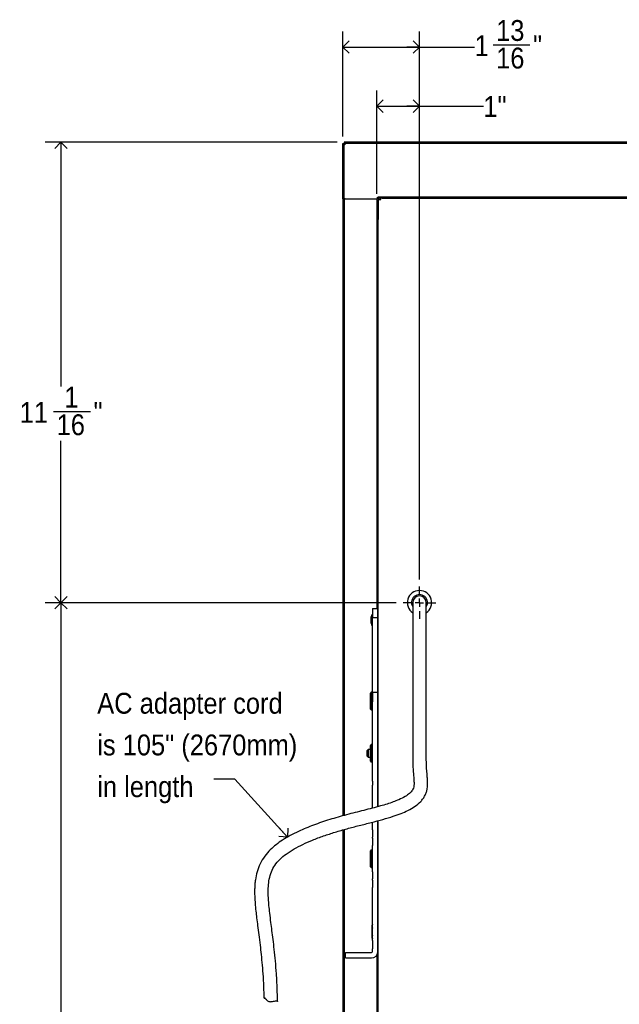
# Model space of a CAD drawing. Header units: inches. Extents: x -11 to 90, y 0 to 140.
# Tile 13 of 23: x 61 to 75, y 53 to 77. Entities that reach past the tile are written whole.
import ezdxf

# ---------------------------------------------------------------- set-up
doc = ezdxf.new("R2010")
doc.units = ezdxf.units.IN
doc.header["$MEASUREMENT"] = 0
doc.linetypes.add('SLD-Solid', pattern=[0])
doc.layers.add('DIMS', color=5, linetype='SLD-Solid')
doc.layers.add('NOTES', color=1, linetype='SLD-Solid')
doc.styles.add('SLDTEXTSTYLE1', font='GOTHIC.TTF', dxfattribs={"width": 0.913})
doc.styles.get("Standard").update_dxf_attribs({"font": 'GOTHIC.TTF'})
doc.dimstyles.new('SLDDIMSTYLE0', dxfattribs={"dimtxt": 0.5, "dimasz": 0.3, "dimexe": 0, "dimexo": 0.0625, "dimgap": 0.125, "dimtad": 0, "dimtih": 1, "dimtoh": 1, "dimrnd": 1e-09, "dimzin": 12, "dimdsep": 46, "dimlunit": 5, "dimtxsty": 'SLDTEXTSTYLE1', "dimblk1": 'OPEN90', "dimblk2": 'OPEN90', "dimsah": 1, "dimcen": 0.09, "dimadec": 0, "dimazin": 3, "dimtfac": 1, "dimtofl": 0, "dimtmove": 0, "dimatfit": 3, "dimldrblk": 'OPEN90', "dimfxl": 0, "dimfrac": 2, "dimtolj": 1, "dimtzin": 12, "dimarcsym": 0})
doc.dimstyles.new('SLDDIMSTYLE1', dxfattribs={"dimtxt": 0.5, "dimasz": 0.3, "dimexe": 0, "dimexo": 0.0625, "dimgap": 0.125, "dimtad": 0, "dimtih": 1, "dimtoh": 1, "dimdec": 6, "dimrnd": 1e-09, "dimzin": 12, "dimdsep": 46, "dimlunit": 5, "dimtxsty": 'SLDTEXTSTYLE1', "dimblk1": 'OPEN90', "dimblk2": 'OPEN90', "dimsah": 1, "dimcen": 0.09, "dimadec": 0, "dimazin": 3, "dimtfac": 1, "dimtofl": 0, "dimtmove": 0, "dimatfit": 3, "dimldrblk": 'OPEN90', "dimfxl": 0, "dimfrac": 2, "dimtolj": 1, "dimtzin": 12, "dimarcsym": 0})
doc.dimstyles.new('SLDDIMSTYLE2', dxfattribs={"dimtxt": 0.18, "dimasz": 0.3, "dimexe": 0, "dimexo": 0.0625, "dimgap": 0, "dimtad": 0, "dimtih": 1, "dimtoh": 1, "dimdec": 0, "dimrnd": 1e-09, "dimzin": 0, "dimdsep": 46, "dimlunit": 5, "dimtxsty": 'Standard', "dimblk1": 'OPEN90', "dimblk2": 'OPEN90', "dimsah": 1, "dimcen": 0.09, "dimadec": 0, "dimazin": 0, "dimtfac": 0.3, "dimtdec": 0, "dimtofl": 0, "dimtmove": 0, "dimatfit": 3, "dimldrblk": 'OPEN90', "dimfxl": 0, "dimfrac": 2, "dimtolj": 1, "dimtzin": 0, "dimarcsym": 0})

# ---------------------------------------------------------------- blocks, each defined once
blk = doc.blocks.new('_Open90')
at = {"color": 0, "linetype": 'ByBlock', "lineweight": -2}
for p, q in [((0, 0), (-1, 0)), ((-0.5, 0.5), (0, 0)), ((0, 0), (-0.5, -0.5))]:
    blk.add_line(p, q, dxfattribs=at)
blk = doc.blocks.new('_D_15')
at = {"layer": 'DIMS'}
for p, q in [((69.645, 72.851), (69.645, 75.329)), ((70.669, 63.602), (70.669, 75.329)), ((69.645, 74.954), (70.669, 74.954)), ((70.669, 74.954), (72.2, 74.954))]:
    blk.add_line(p, q, dxfattribs=at)
at = {"layer": 'DIMS', "xscale": 0.3, "yscale": 0.3, "rotation": 180.0000000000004}
blk.add_blockref('_Open90', (69.645, 74.954, 12.655), dxfattribs=at)
at = {"layer": 'DIMS', "xscale": 0.3, "yscale": 0.3}
blk.add_blockref('_Open90', (70.669, 74.954, 12.655), dxfattribs=at)
at = {"layer": 'DIMS', "insert": (72.2, 75.196), "char_height": 0.5, "attachment_point": 1, "style": 'SLDTEXTSTYLE1'}
blk.add_mtext('1"', dxfattribs=at)
blk = doc.blocks.new('_D_16')
at = {"layer": 'DIMS'}
for p, q in [((68.83, 74.221), (68.83, 76.746)), ((70.669, 63.602), (70.669, 76.746)), ((68.83, 76.371), (70.669, 76.371)), ((70.669, 76.371), (71.99, 76.371)), ((72.433, 76.422), (73.318, 76.422))]:
    blk.add_line(p, q, dxfattribs=at)
at = {"layer": 'DIMS', "xscale": 0.3, "yscale": 0.3}
for p, rotation in [((68.83, 76.371, 12.655), 180), ((70.669, 76.371, 12.655), 360)]:
    blk.add_blockref('_Open90', p, dxfattribs=dict(at, rotation=rotation))
at = {"layer": 'DIMS', "char_height": 0.5, "attachment_point": 1, "style": 'SLDTEXTSTYLE1'}
for s, insert in [('13', (72.506, 77.017)), ('1', (71.99, 76.652)), ('"', (73.392, 76.652)), ('16', (72.506, 76.356))]:
    blk.add_mtext(s, dxfattribs=dict(at, insert=insert))
blk = doc.blocks.new('_D_17')
at = {"layer": 'DIMS'}
for p, q in [((68.696, 74.088), (61.698, 74.088)), ((62.073, 74.088), (62.073, 68.231)), ((61.897, 67.629), (62.782, 67.629)), ((62.073, 63.044), (62.073, 66.924)), ((70.112, 63.044), (61.698, 63.044))]:
    blk.add_line(p, q, dxfattribs=at)
at = {"layer": 'DIMS', "xscale": 0.3, "yscale": 0.3}
for p, rotation in [((62.073, 74.088, 12.655), 90.00000000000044), ((62.073, 63.044, 12.655), 270.0000000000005)]:
    blk.add_blockref('_Open90', p, dxfattribs=dict(at, rotation=rotation))
at = {"layer": 'DIMS', "char_height": 0.5, "attachment_point": 1, "style": 'SLDTEXTSTYLE1'}
for s, insert in [('1', (62.155, 68.224)), ('11', (61.085, 67.858)), ('"', (62.855, 67.858)), ('16', (61.97, 67.562))]:
    blk.add_mtext(s, dxfattribs=dict(at, insert=insert))
blk = doc.blocks.new('_D_18')
at = {"layer": 'DIMS'}
for p, q in [((70.112, 63.044), (61.698, 63.044)), ((62.073, 63.044), (62.073, 43.37)), ((61.897, 42.768), (62.782, 42.768)), ((62.073, 19.346), (62.073, 42.063)), ((69.493, 19.346), (61.698, 19.346))]:
    blk.add_line(p, q, dxfattribs=at)
at = {"layer": 'DIMS', "xscale": 0.3, "yscale": 0.3}
for p, rotation in [((62.073, 63.044, 12.655), 90.00000000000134), ((62.073, 19.346, 12.655), 270.0000000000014)]:
    blk.add_blockref('_Open90', p, dxfattribs=dict(at, rotation=rotation))
at = {"layer": 'DIMS', "char_height": 0.5, "attachment_point": 1, "style": 'SLDTEXTSTYLE1'}
for s, insert in [('11', (61.97, 43.362)), ('43', (61.085, 42.997)), ('"', (62.855, 42.997)), ('16', (61.97, 42.701))]:
    blk.add_mtext(s, dxfattribs=dict(at, insert=insert))
blk = doc.blocks.new('SW_NOTE_0_3')
at = {"layer": 'NOTES', "color": 0, "char_height": 0.5, "attachment_point": 1, "style": 'SLDTEXTSTYLE1'}
for s, insert in [('AC adapter cord ', (-2.797, 2.069)), ('is 105" (2670mm) ', (-2.797, 1.069)), ('in length ', (-2.797, 0.069))]:
    blk.add_mtext(s, dxfattribs=dict(at, insert=insert))
blk = doc.blocks.new('SW_CENTERMARKSYMBOL_0')
at = {"layer": 'DIMS', "color": 0}
for p, q in [((0, 0.2), (0, 0.391)), ((-0.2, 0), (-0.391, 0)), ((0, 0), (-0.1, 0)), ((0, 0), (0, 0.1)), ((0, 0), (0, -0.1)), ((0, 0), (0.1, 0)), ((0.2, 0), (0.391, 0)), ((0, -0.2), (0, -0.391))]:
    blk.add_line(p, q, dxfattribs=at)

msp = doc.modelspace()

# ---------------------------------------------------------------- linework, layer by layer
at = {"color": 7, "linetype": 'SLD-Solid', "lineweight": 25}
for p, q in [((68.8296231, 72.7288458), (68.8296231, 74.0541103)), ((68.8296231, 74.0541103), (68.8595231, 74.0541103)), ((68.8595231, 72.7288458), (68.8595231, 74.0541103)), ((68.8630587, 74.0875458), (68.8630587, 74.0576458)), ((86.0463276, 74.0875458), (68.8630587, 74.0875458)), ((86.0463276, 74.0576458), (68.8630587, 74.0576458)), ((69.6596931, 72.7718458), (69.6746931, 72.7718458)), ((69.6596931, 72.7288458), (69.6596931, 72.7718458)), ((69.6746931, 72.7428458), (69.6746931, 72.7718458)), ((69.6746931, 72.7352119), (69.6746931, 72.7428458)), ((69.6746931, 72.7428458), (69.7036931, 72.7428458)), ((69.7144997, 72.7428458), (69.7036931, 72.7428458)), ((69.7444997, 72.7428458), (69.7144997, 72.7428458)), ((69.7444997, 72.7129458), (69.7444997, 72.7428458)), ((69.7736931, 72.7428458), (69.7444997, 72.7428458)), ((69.7736931, 72.7428458), (85.1356931, 72.7428458)), ((68.8296231, 72.7288458), (68.8595231, 72.7288458)), ((68.8298931, 72.7288458), (68.8298931, 57.9317629)), ((68.8595231, 72.7288458), (68.8597931, 72.7288458)), ((68.8885231, 72.7288458), (68.8597931, 72.7288458)), ((68.8597931, 72.7288458), (68.8597931, 57.9403568)), ((68.8887931, 72.7288458), (68.8597931, 72.7288458)), ((68.8885231, 72.7288458), (69.6596931, 72.7288458)), ((68.8887931, 72.7288458), (69.6597931, 72.7288458)), ((69.6447931, 72.6839458), (69.6447931, 72.2329458)), ((69.6597931, 72.7288458), (69.6597931, 72.7232141)), ((69.6746931, 72.6839458), (69.6746931, 72.2329458)), ((69.6747931, 58.1536462), (69.6747931, 72.6838458)), ((69.7144997, 72.7129458), (69.7036931, 72.7129458)), ((69.7144997, 72.7129458), (69.7444997, 72.7129458)), ((69.6447931, 72.2329458), (69.6447931, 72.1529458)), ((69.6746931, 72.1529458), (69.6746931, 72.2329458)), ((69.546416, 62.9027119), (69.674416, 62.9027119)), ((69.546416, 62.9027119), (69.546416, 62.6906609)), ((69.674416, 62.6906609), (69.674416, 62.9027119)), ((70.5063328, 63.0443726), (70.5063328, 62.8092908)), ((70.8323371, 62.8092908), (70.8323371, 63.0443726)), ((69.524416, 62.7549186), (69.509416, 62.7058559)), ((69.509416, 62.5499814), (69.509416, 62.7058559)), ((69.546416, 62.7549186), (69.524416, 62.7549186)), ((69.524416, 62.7549186), (69.524416, 62.5009186)), ((69.546416, 62.6906609), (69.674416, 62.6906609)), ((69.546416, 60.8914431), (69.546416, 62.6906609)), ((69.674416, 60.8914431), (69.674416, 62.6906609)), ((69.6747931, 62.6904186), (69.674416, 62.6904186)), ((70.5063328, 62.8092908), (70.5063328, 60.9062643)), ((70.8323371, 60.9062643), (70.8323371, 62.8092908)), ((69.509416, 62.5499814), (69.524416, 62.5009186)), ((69.524416, 62.5009186), (69.546416, 62.5009186)), ((69.674416, 62.5654186), (69.6747931, 62.5654186)), ((69.494416, 60.7825288), (69.494416, 60.8731596)), ((69.494416, 60.593215), (69.494416, 60.7825288)), ((69.524416, 60.9109306), (69.509416, 60.8618678)), ((69.509416, 60.7059934), (69.509416, 60.8618678)), ((69.509416, 60.7059934), (69.524416, 60.6569306)), ((69.5189829, 60.8931596), (69.514416, 60.8931596)), ((69.546416, 60.9109306), (69.524416, 60.9109306)), ((69.524416, 60.9109306), (69.524416, 60.6665541)), ((69.546416, 60.8914431), (69.546416, 60.6662298)), ((69.674416, 60.8914431), (69.546416, 60.8914431)), ((69.674416, 60.6662298), (69.674416, 60.8914431)), ((69.6747931, 60.8464306), (69.674416, 60.8464306)), ((69.674416, 60.7214306), (69.6747931, 60.7214306)), ((70.5063328, 60.9062643), (70.5063328, 60.2027169)), ((70.8323371, 60.2027169), (70.8323371, 60.9062643)), ((69.494416, 60.494532), (69.494416, 60.593215)), ((69.514416, 60.5761452), (69.514416, 60.5937059)), ((69.514416, 60.5761452), (69.514416, 60.4774622)), ((69.514416, 60.474532), (69.546416, 60.474532)), ((69.524416, 60.6665541), (69.524416, 60.6569306)), ((69.524416, 60.6569306), (69.546416, 60.6569306)), ((69.546416, 58.7645424), (69.546416, 60.6662298)), ((69.674416, 58.7645424), (69.674416, 60.6662298)), ((70.5063328, 60.2027169), (70.5063328, 59.267161)), ((70.8323371, 59.267161), (70.8323371, 60.2027169)), ((69.4396931, 59.5263458), (69.4146931, 59.5013458)), ((69.494416, 59.5263458), (69.4396931, 59.5263458)), ((69.4396931, 59.5263458), (69.4396931, 59.3413458)), ((69.494416, 59.5325288), (69.494416, 59.6231596)), ((69.494416, 59.343215), (69.494416, 59.5325288)), ((69.546416, 59.6431596), (69.514416, 59.6431596)), ((69.514416, 59.6407204), (69.514416, 59.5500896)), ((69.514416, 59.5330198), (69.514416, 59.5500896)), ((69.514416, 59.5330198), (69.514416, 59.3437059)), ((69.6747931, 59.5263458), (69.674416, 59.5263458)), ((69.4146931, 59.3663458), (69.4146931, 59.5013458)), ((69.4146931, 59.3663458), (69.4396931, 59.3413458)), ((69.4396931, 59.3413458), (69.494416, 59.3413458)), ((69.494416, 59.244532), (69.494416, 59.343215)), ((69.514416, 59.3261452), (69.514416, 59.3437059)), ((69.514416, 59.3261452), (69.514416, 59.2274622)), ((69.674416, 59.3413458), (69.6747931, 59.3413458)), ((69.514416, 59.224532), (69.546416, 59.224532)), ((69.546416, 58.7645424), (69.546416, 58.6713209)), ((69.546416, 58.119772), (69.546416, 58.6713209)), ((69.674416, 58.6713209), (69.674416, 58.7645424)), ((69.674416, 58.1535467), (69.674416, 58.6713209)), ((69.546416, 57.5971784), (69.546416, 57.7816669)), ((69.674416, 57.5971784), (69.674416, 57.8156638)), ((69.6747931, 19.4338458), (69.6747931, 57.815764)), ((68.8298931, 57.593723), (68.8298931, 19.3888458)), ((68.8597931, 57.6023803), (68.8597931, 19.3888458)), ((69.546416, 57.5971784), (69.546416, 57.4215706)), ((69.546416, 57.3983928), (69.546416, 57.4215706)), ((69.546416, 57.3983928), (69.546416, 57.222785)), ((69.674416, 57.4215706), (69.674416, 57.5971784)), ((69.674416, 57.3983928), (69.674416, 57.4215706)), ((69.674416, 57.222785), (69.674416, 57.3983928)), ((69.546416, 56.5928281), (69.546416, 57.222785)), ((69.674416, 56.5928281), (69.674416, 57.222785)), ((69.494416, 57.0005288), (69.494416, 57.0911596)), ((69.494416, 56.811215), (69.494416, 57.0005288)), ((69.546416, 57.1111596), (69.514416, 57.1111596)), ((69.514416, 57.1087204), (69.514416, 57.0180896)), ((69.514416, 57.0010198), (69.514416, 57.0180896)), ((69.514416, 57.0010198), (69.514416, 56.8117059)), ((69.494416, 56.712532), (69.494416, 56.811215)), ((69.514416, 56.7941452), (69.514416, 56.8117059)), ((69.514416, 56.7941452), (69.514416, 56.6954622)), ((69.514416, 56.692532), (69.546416, 56.692532)), ((69.546416, 56.5928281), (69.546416, 56.4221301)), ((69.674416, 56.4221301), (69.674416, 56.5928281)), ((69.546416, 56.3857826), (69.546416, 56.4221301)), ((69.546416, 56.3857826), (69.546416, 56.2150846)), ((69.546416, 54.9457119), (69.546416, 56.2150846)), ((69.674416, 56.3857826), (69.674416, 56.4221301)), ((69.674416, 56.2150846), (69.674416, 56.3857826)), ((69.674416, 54.9457119), (69.674416, 56.2150846)), ((69.538416, 55.2297881), (69.538416, 55.3068644)), ((69.538416, 55.0756356), (69.538416, 55.2297881)), ((69.538416, 54.9985593), (69.538416, 55.0756356)), ((69.546416, 54.9457119), (69.546416, 54.7457119)), ((69.674416, 54.7457119), (69.674416, 54.9457119)), ((68.894416, 54.5247119), (68.894416, 54.6527119)), ((68.894416, 54.6527119), (69.517416, 54.6527119)), ((69.546416, 54.6817119), (69.546416, 54.7457119)), ((69.674416, 54.6817119), (69.674416, 54.7457119)), ((68.894416, 54.5247119), (69.517416, 54.5247119)), ((66.9395912, 53.566229), (66.9395536, 53.5697509)), ((67.2627346, 53.4765548), (67.2576476, 53.4766715))]:
    msp.add_line(p, q, dxfattribs=at)
at = {"color": 8, "linetype": 'SLD-Solid', "lineweight": 25}
for p, q in [((76.8799749, 72.7718458), (69.6746931, 72.7718458)), ((69.6457931, 72.1529458), (69.6457931, 62.9027119)), ((69.514416, 60.8907204), (69.514416, 60.8931596)), ((69.514416, 60.8907204), (69.514416, 60.8782221)), ((69.5182371, 60.8907204), (69.514416, 60.8907204)), ((69.514416, 60.6896391), (69.514416, 60.5937059)), ((69.514416, 60.5937059), (69.546416, 60.5937059)), ((69.546416, 60.5761452), (69.514416, 60.5761452)), ((69.514416, 60.4774622), (69.546416, 60.4774622)), ((69.514416, 60.474532), (69.514416, 60.4774622)), ((69.514416, 59.6407204), (69.514416, 59.6431596)), ((69.546416, 59.6407204), (69.514416, 59.6407204)), ((69.514416, 59.5500896), (69.546416, 59.5500896)), ((69.546416, 59.5330198), (69.514416, 59.5330198)), ((69.514416, 59.3437059), (69.546416, 59.3437059)), ((69.546416, 59.3261452), (69.514416, 59.3261452)), ((69.514416, 59.2274622), (69.546416, 59.2274622)), ((69.514416, 59.224532), (69.514416, 59.2274622)), ((69.514416, 57.1087204), (69.514416, 57.1111596)), ((69.546416, 57.1087204), (69.514416, 57.1087204)), ((69.514416, 57.0180896), (69.546416, 57.0180896)), ((69.546416, 57.0010198), (69.514416, 57.0010198)), ((69.514416, 56.8117059), (69.546416, 56.8117059)), ((69.546416, 56.7941452), (69.514416, 56.7941452)), ((69.514416, 56.6954622), (69.546416, 56.6954622)), ((69.514416, 56.692532), (69.514416, 56.6954622)), ((69.546416, 55.2297881), (69.538416, 55.2297881)), ((69.538416, 55.0756356), (69.546416, 55.0756356)), ((69.6457931, 54.5913332), (69.6457931, 19.9647458))]:
    msp.add_line(p, q, dxfattribs=at)
at = {"color": 7, "linetype": 'SLD-Solid', "lineweight": 25}
for centre, radius, start, end in [((69.7036931, 72.6839458), 0.0589, 90, 180), ((69.7036931, 72.6839458), 0.029, 90, 180), ((70.6693349, 63.0443726), 0.291, 304.06581801, 235.93418199), ((70.6693349, 63.0443726), 0.1925, 327.86148035, 212.13851965), ((70.6693349, 63.0443726), 0.1630022, 0, 180), ((69.514416, 60.8731596), 0.02, 90, 180), ((69.5132708, 60.8718553), 0.0188998, 86.52602367, 176.04276094), ((69.509419, 60.3896639), 0.2041033, 88.59710787, 94.21544145), ((69.5130582, 60.5948058), 0.01871, 184.87756947, 274.161588), ((69.514416, 60.494532), 0.02, 180, 270), ((69.5130582, 60.4961229), 0.01871, 184.87756947, 274.161588), ((69.514416, 59.6231596), 0.02, 90, 180), ((69.5132708, 59.6218553), 0.0188998, 86.52602367, 176.04276094), ((69.5132708, 59.5312245), 0.0188998, 86.52602367, 176.04276094), ((69.509419, 59.3289777), 0.2041033, 88.59710787, 94.21544145), ((69.509419, 59.1396639), 0.2041033, 88.59710787, 94.21544145), ((69.5130582, 59.3448058), 0.01871, 184.87756947, 274.161588), ((69.514416, 59.244532), 0.02, 180, 270), ((69.5130582, 59.2461229), 0.01871, 184.87756947, 274.161588), ((69.514416, 57.0911596), 0.02, 90, 180), ((69.5132708, 57.0898553), 0.0188998, 86.52602367, 176.04276094), ((69.5132708, 56.9992245), 0.0188998, 86.52602367, 176.04276094), ((69.509419, 56.7969777), 0.2041033, 88.59710787, 94.21544145), ((69.509419, 56.6076639), 0.2041033, 88.59710787, 94.21544145), ((69.5130582, 56.8128058), 0.01871, 184.87756947, 274.161588), ((69.514416, 56.712532), 0.02, 180, 270), ((69.5130582, 56.7141229), 0.01871, 184.87756947, 274.161588), ((69.558416, 55.3068644), 0.02, 126.07076865, 180), ((69.558416, 54.9985593), 0.02, 180, 233.92923135), ((69.517416, 54.6817119), 0.029, 270, 0), ((69.517416, 54.6817119), 0.157, 270, 0)]:
    msp.add_arc(centre, radius, start, end, dxfattribs=at)
at = {"color": 8, "linetype": 'SLD-Solid', "lineweight": 25}
for centre, radius, start, end in [((69.5127679, 60.781457), 0.0183831, 100.50571889, 176.65748547), ((69.5072247, 60.6152598), 0.1677587, 89.25158139, 94.37891826), ((69.5551031, 55.3064677), 0.0166918, 121.36184235, 178.63815765), ((69.5551031, 55.2293914), 0.0166918, 121.36184235, 178.63815765), ((69.5552223, 55.0761011), 0.0168128, 181.58671936, 238.41328064), ((69.5552223, 54.9990249), 0.0168128, 181.58671936, 238.41328064)]:
    msp.add_arc(centre, radius, start, end, dxfattribs=at)
at = {"color": 7, "linetype": 'SLD-Solid', "lineweight": 25}
for points in [[(68.8595231, 74.0541103), (68.8599591, 74.0519883), (68.8608309, 74.0477442), (68.8675371, 74.0413781), (68.8771229, 74.0350119), (68.8847231, 74.0307679), (68.8885231, 74.0286458)], [(68.8885231, 74.0286458), (68.8864011, 74.0324459), (68.882157, 74.0400461), (68.8757909, 74.0496319), (68.8694248, 74.0563381), (68.8651807, 74.0572099), (68.8630587, 74.0576458)]]:
    msp.add_open_spline(points, degree=3, dxfattribs=at)
for points, knots in [([(70.5063328, 59.267161), (70.5074932, 59.2092251), (70.509632, 59.1024384), (70.5222664, 58.9565174), (70.5335435, 58.8367678), (70.5393273, 58.7405599), (70.5376053, 58.6622619), (70.5262067, 58.5991951), (70.4960072, 58.5351718), (70.4342162, 58.4671221), (70.3196434, 58.3875514), (70.1840633, 58.3216977), (70.036092, 58.2636437), (69.8896703, 58.2147154), (69.6553951, 58.1453845), (69.3310227, 58.062518), (68.9221047, 57.9606312), (68.518946, 57.8460132), (68.1330525, 57.7155306), (67.8163368, 57.5852047), (67.5702919, 57.4622057), (67.390582, 57.3564978), (67.2311222, 57.2444076), (67.08453, 57.1174116), (66.9516098, 56.9650831), (66.8433181, 56.7861908), (66.7711629, 56.5940024), (66.7369294, 56.427454), (66.7226296, 56.295878), (66.7172157, 56.1965478), (66.7159036, 56.0937243), (66.7190284, 55.9725511), (66.7287339, 55.821367), (66.7448519, 55.655984), (66.7657769, 55.4779757), (66.7899006, 55.2890288), (66.8182973, 55.0714586), (66.8470861, 54.841122), (66.8743557, 54.5984376), (66.8987864, 54.3441905), (66.9195357, 54.0592634), (66.9332421, 53.7965135), (66.9351577, 53.6282918), (66.9358651, 53.5661678)], [0, 0, 0, 0, 0.0250072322, 0.0460930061, 0.0636482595, 0.0780111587, 0.0895316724, 0.1004974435, 0.1093418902, 0.1255578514, 0.1432201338, 0.1656983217, 0.1835092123, 0.2026406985, 0.2226440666, 0.2727329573, 0.3233647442, 0.373378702, 0.4220268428, 0.4684162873, 0.4953370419, 0.5200379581, 0.5426573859, 0.5646902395, 0.5889867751, 0.6145650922, 0.6391371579, 0.6619526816, 0.6750024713, 0.6862803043, 0.6973843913, 0.7116322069, 0.7294557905, 0.7513527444, 0.7708401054, 0.7933345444, 0.8192452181, 0.8490483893, 0.8760698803, 0.9062804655, 0.9400642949, 0.9778658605, 1, 1, 1, 1]), ([(67.2631694, 53.4800506), (67.2620285, 53.5841653), (67.2596044, 53.8054026), (67.2420275, 54.1300407), (67.2175818, 54.4419302), (67.189528, 54.7175446), (67.1608881, 54.960852), (67.1335408, 55.1753605), (67.1062849, 55.3842268), (67.0810577, 55.5842068), (67.0605511, 55.7734528), (67.047369, 55.9372644), (67.0411772, 56.0882888), (67.0442111, 56.2482008), (67.0637525, 56.4176653), (67.1133602, 56.5910023), (67.1981581, 56.7500515), (67.3201926, 56.8937036), (67.478329, 57.0238598), (67.6662005, 57.1434929), (67.8768564, 57.2526254), (68.1133457, 57.3560532), (68.37098, 57.4525213), (68.648228, 57.5429253), (68.9330994, 57.6250453), (69.2234115, 57.6999207), (69.5115255, 57.7718698), (69.7852536, 57.8434312), (70.0245764, 57.9144934), (70.2254935, 57.985593), (70.397581, 58.0604765), (70.5590827, 58.1516916), (70.6801638, 58.2501173), (70.7591325, 58.3455718), (70.8058291, 58.4233602), (70.8377247, 58.5046951), (70.8549876, 58.5830622), (70.8629952, 58.6596825), (70.8645624, 58.7412997), (70.8594554, 58.8401922), (70.849149, 58.9593875), (70.8360779, 59.1040967), (70.8336669, 59.209192), (70.8323371, 59.267161)], [0, 0, 0, 0, 0.0369599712, 0.0785376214, 0.1153902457, 0.1480318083, 0.1769036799, 0.2023885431, 0.2248286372, 0.2517112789, 0.2739707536, 0.2924175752, 0.3100535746, 0.3276072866, 0.3491577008, 0.3704647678, 0.391372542, 0.4131231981, 0.4372271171, 0.4637754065, 0.4920718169, 0.5214128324, 0.5554163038, 0.5897168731, 0.6249023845, 0.6606697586, 0.6963987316, 0.7309984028, 0.76236969, 0.7868807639, 0.809050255, 0.8321157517, 0.856515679, 0.8685405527, 0.8804527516, 0.8921931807, 0.9035613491, 0.9126513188, 0.9239623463, 0.9377571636, 0.954502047, 0.9749039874, 1, 1, 1, 1]), ([(66.9720107, 53.5546367), (66.9656527, 53.5545948), (66.9489785, 53.554485), (66.9432038, 53.5594389), (66.939631, 53.5625038)], [0, 0, 0, 0, 0.3813071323, 1, 1, 1, 1]), ([(66.9431127, 53.5692647), (66.9453722, 53.5693071), (66.9509329, 53.5694114), (66.9693469, 53.5584619), (66.9873934, 53.5407966), (66.9966132, 53.5273691), (66.9996912, 53.5228865)], [0, 0, 0, 0, 0.226442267, 0.55728316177, 0.85220196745, 1, 1, 1, 1]), ([(66.9996912, 53.5228865), (67.0068656, 53.5137209), (67.0212354, 53.495363), (67.0535609, 53.4799812), (67.0901953, 53.4744651), (67.1300208, 53.4769759), (67.1732788, 53.485334), (67.2158033, 53.4943166), (67.2470604, 53.4937581), (67.2632184, 53.4853475), (67.2624809, 53.4815337), (67.2621908, 53.4800333)], [0, 0, 0, 0, 0.099445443, 0.1991822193, 0.2934109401, 0.3920204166, 0.5095544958, 0.6522299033, 0.792954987, 0.918543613, 1, 1, 1, 1])]:
    msp.add_open_spline(points, degree=3, knots=knots, dxfattribs=at)

# ---------------------------------------------------------------- block references
at = {"layer": 'DIMS'}
msp.add_blockref('SW_CENTERMARKSYMBOL_0', (70.6693349, 63.0443726), dxfattribs=at)
at = {"layer": 'NOTES'}
msp.add_blockref('SW_NOTE_0_3', (65.7403761, 58.8134213), dxfattribs=at)

# ---------------------------------------------------------------- dimensions: what is measured, and where the dimension line sits
at = {"layer": 'DIMS'}
for base, p1, p2, dimstyle, picture, middle in [((68.8296231, 76.3711098), (70.6693349, 63.4353726), (68.8296231, 74.0541103), 'SLDDIMSTYLE1', '_D_16', (72.7940826, 76.3711098)), ((70.6693349, 74.953787), (69.6447931, 72.6839458), (70.6693349, 63.4353726), 'SLDDIMSTYLE0', '_D_15', (72.4879344, 74.953787))]:
    dim = msp.add_linear_dim(base=base, p1=p1, p2=p2, dimstyle=dimstyle, dxfattribs=at)
    dim.commit()
    dim.dimension.update_dxf_attribs({"geometry": picture, "text_midpoint": middle, "dimtype": 160})
for base, p2, picture, middle in [((62.0731299, 74.0875458), (68.8630587, 74.0875458), '_D_17', (62.0731299, 67.5775446)), ((62.0731299, 19.3458458), (69.6596931, 19.3458458), '_D_18', (62.0731299, 42.7163778))]:
    dim = msp.add_linear_dim(base=base, p1=(70.2783349, 63.0443726), p2=p2, angle=90, dimstyle='SLDDIMSTYLE1', dxfattribs=at)
    dim.commit()
    dim.dimension.update_dxf_attribs({"geometry": picture, "text_midpoint": middle, "dimtype": 160})

# ---------------------------------------------------------------- leaders
at = {"layer": 'NOTES'}
msp.add_leader([(67.50618, 57.4235791), (66.2403761, 58.8134213), (65.7403761, 58.8134213)], dimstyle='SLDDIMSTYLE2', dxfattribs=at)

doc.saveas('drawing.dxf')
